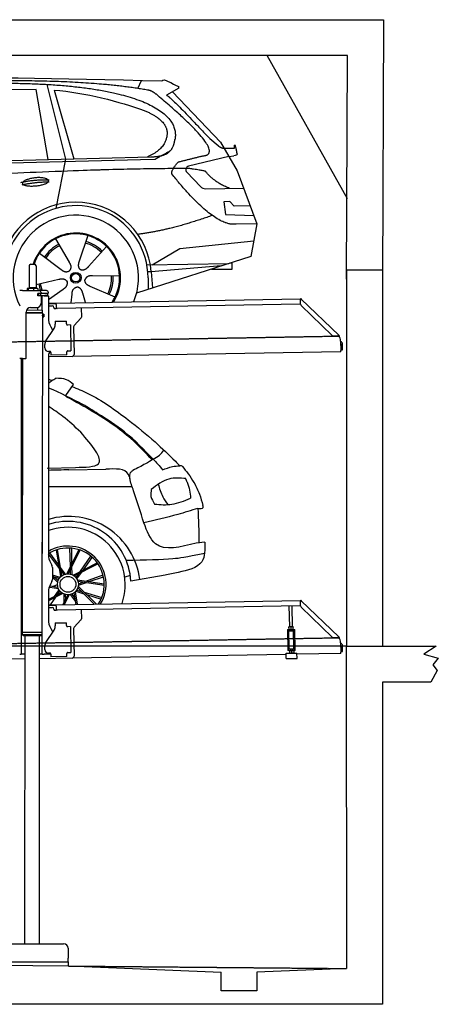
# Model space of a CAD drawing. Header units: millimetres. Extents: x 873 to 6785, y 6116 to 11616.
# Tile 5 of 5: x 4448 to 6785, y 6116 to 11616. Entities that reach past the tile are written whole.
import ezdxf

# ---------------------------------------------------------------- set-up
doc = ezdxf.new("R2010")
doc.units = ezdxf.units.MM
doc.linetypes.add('GEN3', pattern=[6.25, 5, -1.25])
doc.layers.get('0').update_dxf_attribs({"lineweight": 25})
doc.layers.add('3', color=6, linetype='GEN3', lineweight=25)
doc.layers.add('5', color=3, linetype='Continuous', lineweight=25)
doc.layers.add('Car', color=10, linetype='Continuous')

msp = doc.modelspace()

# ---------------------------------------------------------------- linework, layer by layer
for p, q in [((878.9, 11615.5), (6478.9, 11615.5)), ((6478.9, 11615.5), (6472.8, 10165.9)), ((6278.9, 11415.5), (1072.8, 11415.5)), ((6278.9, 10615.5), (5828.9, 11415.5)), ((6272.8, 10165.9), (6278.9, 11415.5)), ((4499.6, 10240), (4499.6, 10120)), ((4509.6, 10250), (4529.6, 10250)), ((4539.6, 10240), (4539.6, 10120)), ((6472.8, 10215.9), (6272.8, 10215.9)), ((6272.8, 10215.9), (6272.8, 8115.9)), ((6472.8, 10215.9), (6472.8, 8115.9)), ((4499.6, 10120), (4539.6, 10120)), ((4501.6, 10115), (4501.6, 10120)), ((4537.6, 10115), (4537.6, 10120)), ((4463.6, 10102.5), (4447.6, 10102.5)), ((4463.6, 10102.5), (4557.6, 10102.5)), ((4489.6, 10112.5), (4489.6, 10102.5)), ((4492.1, 10115), (4491.6, 10114.7)), ((4492.5, 10115), (4492.1, 10115)), ((4510.3, 10115), (4492.5, 10115)), ((4495.4, 10112.5), (4495.4, 10102.5)), ((4537.4, 10115), (4510.3, 10115)), ((4525.3, 10112.5), (4525.3, 10102.5)), ((4547.1, 10115), (4537.4, 10115)), ((4547.1, 10115), (4547.5, 10114.7)), ((4549.5, 10112.5), (4549.5, 10102.5)), ((4549.6, 10086.5), (4564.6, 10086.5)), ((4549.6, 10074), (4549.6, 10086.5)), ((4564.6, 10086), (4549.6, 10086)), ((4564.6, 10074), (4549.6, 10074)), ((4550.6, 10086), (4550.6, 10074)), ((4597.6, 10102.5), (4557.6, 10102.5)), ((4564.6, 10086), (4565.6, 10086)), ((4565.6, 10074), (4564.6, 10074)), ((4567.7, 10086), (4565.6, 10086)), ((4565.6, 10074), (4565.6, 10086)), ((4565.6, 10074), (4567.7, 10074)), ((4567.6, 10092.5), (4567.6, 10089.5)), ((4567.6, 10071), (4567.6, 10032.5)), ((4603.4, 10086), (4567.7, 10086)), ((4603.4, 10074), (4567.7, 10074)), ((4572.6, 9993.9), (4572.6, 10072.5)), ((4584.6, 10072.5), (4572.6, 10072.5)), ((4584.6, 10072.5), (4606.6, 10072.5)), ((4588.6, 10086.5), (4604.6, 10086.5)), ((4588.6, 10086.5), (4588.6, 10086)), ((4603.4, 10086), (4605.6, 10086)), ((4605.6, 10074), (4603.4, 10074)), ((4605.6, 10074), (4605.6, 10086)), ((4607.6, 10089.5), (4607.6, 10092.5)), ((4607.6, 10071.5), (4607.6, 9949.5)), ((4607.6, 10032.3), (4641, 10032.8)), ((4641.1, 10028.8), (4607.6, 10028.3)), ((4607.6, 10017.2), (4628.8, 10017.6)), ((4641, 10032.8), (4651, 10033)), ((4651.1, 10029), (4641.1, 10028.8)), ((4651, 10033), (6015.8, 10056.8)), ((4651.2, 10025), (4651, 10033)), ((4651.2, 10025), (4651.5, 10008)), ((6011.4, 10026.8), (4656.6, 10003.1)), ((6017, 10058.5), (6015.6, 10057.1)), ((6017.4, 10055.4), (6015.6, 10057.1)), ((6016.1, 10025.9), (6015.7, 10048.4)), ((6016, 10050), (6015.8, 10056.8)), ((6017, 10058.5), (6018.8, 10056.8)), ((6018.9, 10053.9), (6017.4, 10055.4)), ((6018.8, 10056.8), (6020.3, 10055.3)), ((6018.9, 10053.9), (6019.2, 10054.3)), ((6019.2, 10054.3), (6020.3, 10055.3)), ((6193, 9851), (6019.2, 10018.9)), ((6020.3, 10055.3), (6229.5, 9853.3)), ((4483.6, 9725.5), (4483.6, 9982.5)), ((4483.6, 9980.8), (4574.5, 9980.6)), ((4483.6, 9979), (4571.5, 9978.9)), ((4571.5, 9978.9), (4483.6, 9979)), ((4574.5, 9977.2), (4483.6, 9977.3)), ((4486.4, 9994), (4574.6, 9993.9)), ((4508.6, 10007.5), (4542.6, 10007.5)), ((4549.6, 9993.9), (4549.6, 10008.5)), ((4571.5, 9978.9), (4574.5, 9980.6)), ((4571.5, 9978.9), (4574.5, 9977.2)), ((4574.5, 9956.4), (4571.8, 8191.9)), ((4572.6, 9978.3), (4572.6, 9979.5)), ((4574.5, 9980.6), (4574.6, 9993.9)), ((4574.5, 9977.2), (4574.5, 9971.4)), ((4574.5, 9971.4), (4581.5, 9971.4)), ((4574.5, 9956.4), (4581.5, 9956.4)), ((4581.5, 9956.4), (4581.5, 9971.4)), ((4582.5, 9970.4), (4581.5, 9971.4)), ((4582.5, 9957.4), (4581.5, 9956.4)), ((4582.5, 9970.4), (4582.5, 9957.4)), ((4639, 10007.8), (4639, 10006.8)), ((4644.1, 10001.9), (4649.1, 10002)), ((4791.5, 10005.5), (4792.4, 9954.6)), ((4621, 9899.5), (4632.4, 9879.7)), ((4645.3, 9930.9), (4708.3, 9932)), ((4645.3, 9930.9), (4645.6, 9914.9)), ((4645.7, 9910.7), (4645.6, 9914.9)), ((4708.6, 9916), (4708.3, 9932)), ((4708.6, 9916), (4708.6, 9915)), ((4713.7, 9910.1), (4714.7, 9910.1)), ((4730.7, 9910.4), (4714.7, 9910.1)), ((4730.7, 9910.4), (4733.2, 9766.4)), ((4748.4, 9900.5), (4751.1, 9744.7)), ((4789.6, 9947.5), (4751.2, 9907.7)), ((4593.6, 9822.1), (4639.7, 9890.5)), ((6222.7, 9848.5), (6200.2, 9848.1)), ((6228.5, 9852.3), (6228.1, 9851.9)), ((6229.6, 9850.4), (6228.1, 9851.9)), ((6229.5, 9853.3), (6228.5, 9852.3)), ((6229.5, 9853.3), (6231, 9851.9)), ((6231.4, 9848.7), (6229.6, 9850.4)), ((6231, 9851.9), (6232.8, 9850.1)), ((6231.4, 9848.7), (6232.8, 9850.1)), ((4587.9, 9781.9), (4587.6, 9801.9)), ((6240, 9820), (6240.9, 9768.7)), ((6242.3, 9803.2), (6242.9, 9770.8)), ((6250.9, 9771), (6250.3, 9803.3)), ((4607.6, 9739.5), (4607.6, 8629.1)), ((4741.3, 9734.5), (4607.6, 9732.2)), ((4616.3, 9762.4), (4608.3, 9762.2)), ((4621.4, 9757.5), (4621.6, 9742.5)), ((4711.6, 9744), (4621.6, 9742.5)), ((4711.3, 9761), (4711.3, 9760)), ((4711.6, 9744), (4711.3, 9760)), ((4717.2, 9766.1), (4716.2, 9766.1)), ((4717.2, 9766.1), (4733.2, 9766.4)), ((6241, 9760.7), (4741.3, 9734.5)), ((6241, 9760.7), (6240.9, 9768.7)), ((6242.9, 9770.8), (6250.9, 9771)), ((4463.6, 9722.5), (4447.6, 9722.5)), ((4455.6, 9719.5), (4455.6, 9722.5)), ((4455.6, 9719.5), (4455.6, 8097.5)), ((4464.1, 9722.5), (4461.8, 8192.1)), ((4463.6, 9722.5), (4480.6, 9722.5)), ((4572.6, 8072.5), (4572.6, 8697)), ((4621, 8579.1), (4627.2, 8568.3)), ((4630.6, 8555.8), (4630.6, 8489.2)), ((4627.2, 8476.7), (4621, 8465.8)), ((4607.6, 8415.8), (4607.6, 8264.5)), ((4651, 8348), (6015.8, 8371.8)), ((6017, 8373.5), (6015.6, 8372.1)), ((6017.4, 8370.4), (6015.6, 8372.1)), ((6016.1, 8340.9), (6015.7, 8363.4)), ((6016, 8365), (6015.8, 8371.8)), ((6017, 8373.5), (6018.8, 8371.8)), ((6018.9, 8368.9), (6017.4, 8370.4)), ((6018.8, 8371.8), (6020.3, 8370.3)), ((6018.9, 8368.9), (6019.2, 8369.3)), ((6019.2, 8369.3), (6020.3, 8370.3)), ((6020.3, 8370.3), (6229.5, 8168.3)), ((4607.6, 8347.3), (4641, 8347.8)), ((4641.1, 8343.8), (4607.6, 8343.3)), ((4607.6, 8332.2), (4628.8, 8332.6)), ((4639, 8322.8), (4639, 8321.8)), ((4641, 8347.8), (4651, 8348)), ((4651.1, 8344), (4641.1, 8343.8)), ((4644.1, 8316.9), (4649.1, 8317)), ((4651.2, 8340), (4651, 8348)), ((4651.2, 8340), (4651.5, 8323)), ((6011.4, 8341.8), (4656.6, 8318.1)), ((4791.5, 8320.5), (4792.4, 8269.6)), ((5955.4, 8224.1), (5953.4, 8340.7)), ((5971.4, 8224.3), (5969.4, 8341)), ((6193, 8166), (6019.2, 8333.9)), ((4789.6, 8262.5), (4751.2, 8222.7)), ((4593.6, 8137.1), (4639.7, 8205.5)), ((4621, 8214.5), (4632.4, 8194.7)), ((4645.3, 8245.9), (4708.3, 8247)), ((4645.3, 8245.9), (4645.6, 8229.9)), ((4645.7, 8225.7), (4645.6, 8229.9)), ((4708.6, 8231), (4708.3, 8247)), ((4708.6, 8231), (4708.6, 8230)), ((4713.7, 8225.1), (4714.7, 8225.1)), ((4730.7, 8225.4), (4714.7, 8225.1)), ((4730.7, 8225.4), (4733.2, 8081.4)), ((4748.4, 8215.5), (4751.1, 8059.7)), ((5943.7, 8209), (5948.7, 8209.1)), ((5943.7, 8209), (5943.8, 8201.1)), ((5948.8, 8201.1), (5943.8, 8201.1)), ((5943.8, 8201.1), (5943.9, 8193.1)), ((5948.7, 8209.1), (5978.7, 8209.7)), ((5948.8, 8201.1), (5978.8, 8201.7)), ((5952.1, 8101.2), (5950.4, 8201.2)), ((5952.2, 8224), (5951.4, 8223.6)), ((5951.6, 8210.7), (5951.4, 8222.5)), ((5952.4, 8209.2), (5951.7, 8209.6)), ((5974.7, 8224.4), (5952.2, 8224)), ((5963.6, 8210.9), (5963.4, 8222.7)), ((5974.7, 8224.4), (5975.4, 8224)), ((5974.9, 8209.6), (5975.7, 8210)), ((5975.6, 8211.1), (5975.4, 8222.9)), ((5979, 8101.6), (5977.3, 8201.6)), ((5978.7, 8209.7), (5983.7, 8209.7)), ((5983.8, 8201.7), (5978.8, 8201.7)), ((5983.8, 8201.7), (5983.7, 8209.7)), ((5983.9, 8193.7), (5983.8, 8201.7)), ((4571.8, 8191.9), (4461.8, 8192.1)), ((4461.8, 8192.1), (4461.8, 8181.1)), ((4461.8, 8181.1), (4571.8, 8180.9)), ((4468.8, 8174.1), (4461.8, 8181.1)), ((4564.8, 8173.9), (4468.8, 8174.1)), ((4476.8, 8174), (4474, 6454)), ((4556.8, 8173.9), (4556.8, 6454)), ((4564.8, 8173.9), (4571.8, 8180.9)), ((4571.8, 8191.9), (4571.8, 8180.9)), ((5943.9, 8193.1), (5945.4, 8108.1)), ((5985.4, 8108.8), (5983.9, 8193.7)), ((6222.7, 8163.5), (6200.2, 8163.1)), ((6228.5, 8167.3), (6228.1, 8166.9)), ((6229.6, 8165.4), (6228.1, 8166.9)), ((6229.5, 8168.3), (6228.5, 8167.3)), ((6229.5, 8168.3), (6231, 8166.9)), ((6231.4, 8163.7), (6229.6, 8165.4)), ((6231, 8166.9), (6232.8, 8165.1)), ((6231.4, 8163.7), (6232.8, 8165.1)), ((4455.6, 8097.5), (4455.6, 8072.5)), ((4587.9, 8096.9), (4587.6, 8116.9)), ((5945.4, 8108.1), (5945.6, 8100.1)), ((5945.6, 8100.1), (5950.6, 8100.2)), ((5945.6, 8100.1), (5945.7, 8092.1)), ((5950.7, 8092.2), (5945.7, 8092.1)), ((5950.6, 8100.2), (5980.6, 8100.7)), ((5950.7, 8092.2), (5980.7, 8092.7)), ((5952.1, 8101.2), (5979, 8101.6)), ((5954.5, 8092.2), (5953.7, 8091.8)), ((5953.7, 8090.7), (5953.9, 8078.9)), ((5957.6, 8100.3), (5957.6, 8101.3)), ((5965.7, 8090.9), (5965.9, 8079.1)), ((5973.6, 8100.6), (5973.6, 8101.6)), ((5977, 8092.6), (5977.7, 8092.2)), ((5977.7, 8091.1), (5977.9, 8079.3)), ((5980.6, 8100.7), (5985.6, 8100.8)), ((5985.7, 8092.8), (5980.7, 8092.7)), ((5985.6, 8100.8), (5985.4, 8108.8)), ((5985.7, 8092.8), (5985.6, 8100.8)), ((6240, 8135), (6240.9, 8083.7)), ((6242.3, 8118.2), (6242.9, 8085.8)), ((6242.9, 8085.8), (6250.9, 8086)), ((6250.9, 8086), (6250.3, 8118.3)), ((6273.7, 6315.9), (6272.8, 8115.9)), ((6272.8, 8115.9), (6772.8, 8115.9)), ((6772.8, 8115.9), (6704.4, 8071.1)), ((4476.5, 8044.9), (4146.4, 8039.2)), ((4447.6, 8072.5), (4455.6, 8072.5)), ((4463.6, 8072.5), (4455.6, 8072.5)), ((4476.6, 8072.5), (4463.6, 8072.5)), ((4572.6, 8072.5), (4556.6, 8072.5)), ((4741.3, 8049.5), (4556.6, 8046.3)), ((4572.6, 8072.5), (4584.6, 8072.5)), ((4621.4, 8072.5), (4584.6, 8072.5)), ((4616.3, 8077.4), (4608.3, 8077.2)), ((4621.4, 8072.5), (4621.6, 8057.5)), ((4711.6, 8059), (4621.6, 8057.5)), ((4711.3, 8076), (4711.3, 8075)), ((4711.6, 8059), (4711.3, 8075)), ((4717.2, 8081.1), (4716.2, 8081.1)), ((4717.2, 8081.1), (4733.2, 8081.4)), ((5936.1, 8070.4), (4741.3, 8049.5)), ((5936, 8077.1), (5996, 8078.1)), ((5936.5, 8047.1), (5936, 8077.1)), ((5936.5, 8047.1), (5996.5, 8048.1)), ((5954.7, 8077.4), (5954, 8077.8)), ((5977.2, 8077.8), (5978, 8078.3)), ((5996.5, 8048.1), (5996, 8078.1)), ((6241, 8075.7), (5996.1, 8071.4)), ((6241, 8075.7), (6240.9, 8083.7)), ((6704.4, 8071.1), (6785.4, 8049.5)), ((6785.4, 8049.5), (6755.3, 8012.8)), ((6778.3, 7980.4), (6743.8, 7915.9)), ((6755.3, 8012.8), (6778.3, 7980.4)), ((6743.8, 7915.9), (6472.8, 7915.9)), ((6472.8, 7915.9), (6472.8, 6115.9)), ((4152.8, 6454), (4692.8, 6454)), ((4717.8, 6429), (4717.8, 6374)), ((1372.8, 6363), (4717.8, 6329.9)), ((4127.8, 6354), (4717.8, 6354)), ((4717.8, 6354), (4717.8, 6374)), ((4717.8, 6354), (4717.8, 6329.9)), ((4717.8, 6329.9), (5572.8, 6295.8)), ((5572.8, 6190.9), (5572.8, 6295.8)), ((6272.8, 6315.9), (5772.3, 6295.8)), ((5772.3, 6295.8), (5772.8, 6190.9)), ((5772.8, 6190.9), (5572.8, 6190.9)), ((6472.8, 6115.9), (872.8, 6115.9))]:
    msp.add_line(p, q)
for centre, radius, start, end in [((4509.6, 10240), 10, 90, 180), ((4529.6, 10240), 10, 0, 90), ((4557.6, 10092.5), 10, 0, 90), ((4564.6, 10089.5), 3, 270, 0), ((4564.6, 10071), 3, 0, 90), ((4597.6, 10092.5), 10, 0, 90), ((4604.6, 10089.5), 3, 270, 0), ((4604.6, 10071), 3, 22.0009, 90), ((4606.6, 10071.5), 1, 0, 90), ((4542.6, 10032.5), 25, 270, 0), ((4629, 10007.6), 10, 1, 91), ((6011.3, 10031.8), 5, 271, 342.4709), ((6020.7, 10048.5), 5, 129.2435, 181), ((6026.1, 10026.1), 10, 181, 226), ((4508.6, 9982.5), 25, 90, 180), ((4588.4, 9963.9), 15.8, 151.5813, 208.4187), ((4644, 10006.9), 5, 181, 271), ((4649, 10007), 5, 271, 327.7633), ((4656.5, 10008.1), 5, 181, 271), ((4782.4, 9954.4), 10, 316, 1), ((4707.6, 9949.5), 100, 180, 210), ((4610.7, 9910), 35, 326, 1), ((4713.6, 9915.1), 5, 181, 271), ((4758.4, 9900.7), 10, 136, 181), ((6200, 9858.1), 10, 226, 271), ((6222.6, 9853.5), 5, 271, 322.7565), ((6190, 9819.1), 50, 1, 41.0686), ((4622.6, 9802.5), 35, 146, 181), ((6234.3, 9803), 16, 1, 68.9757), ((6234.3, 9803), 8, 1, 42.4096), ((4607.9, 9782.2), 20, 181, 271), ((4632.6, 9739.5), 25, 120.6872, 180), ((4616.4, 9757.4), 5, 12.537, 91), ((4716.3, 9761.1), 5, 91, 181), ((4741.1, 9744.5), 10, 271, 1), ((4480.6, 9725.5), 3, 270, 0), ((4571.6, 8673.5), 2, 60, 61.1039), ((4571.6, 8651.5), 2, 297.616, 300), ((4707.6, 8629.1), 100, 180, 210), ((4605.6, 8555.8), 25, 0, 30), ((4605.6, 8489.2), 25, 330, 0), ((4707.6, 8415.8), 100, 150, 180), ((6020.7, 8363.5), 5, 129.2435, 181), ((4629, 8322.6), 10, 1, 91), ((4644, 8321.9), 5, 181, 271), ((4649, 8322), 5, 271, 327.7633), ((4656.5, 8323.1), 5, 181, 271), ((6011.3, 8346.8), 5, 271, 342.4709), ((6026.1, 8341.1), 10, 181, 226), ((4707.6, 8264.5), 100, 180, 210), ((4782.4, 8269.4), 10, 316, 1), ((4610.7, 8225), 35, 326, 1), ((4713.6, 8230.1), 5, 181, 271), ((4758.4, 8215.7), 10, 136, 181), ((6200, 8173.1), 10, 226, 271), ((6222.6, 8168.5), 5, 271, 322.7565), ((6190, 8134.1), 50, 1, 41.0686), ((4622.6, 8117.5), 35, 146, 181), ((4607.9, 8097.2), 20, 181, 271), ((6234.3, 8118), 16, 1, 68.9757), ((6234.3, 8118), 8, 1, 42.4096), ((4616.4, 8072.4), 5, 12.537, 91), ((4716.3, 8076.1), 5, 91, 181), ((4741.1, 8059.5), 10, 271, 1), ((4692.8, 6429), 25, 0, 90)]:
    msp.add_arc(centre, radius, start, end)
for points, weights in [([(4492.5, 10115), (4491.2, 10115), (4489.6, 10112.5)], [1, 1.0379548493, 1]), ([(4495.4, 10112.5), (4493.9, 10115), (4492.5, 10115)], [1, 1.0379548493, 1]), ([(4510.3, 10115), (4503.4, 10115), (4495.4, 10112.5)], [1, 1.0379548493, 1]), ([(4525.3, 10112.5), (4517.3, 10115), (4510.3, 10115)], [1, 1.0379548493, 1]), ([(4537.4, 10115), (4531.8, 10115), (4525.3, 10112.5)], [1, 1.0379548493, 1]), ([(4549.5, 10112.5), (4543, 10115), (4537.4, 10115)], [1, 1.0379548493, 1]), ([(4547.5, 10114.7), (4548.4, 10114.2), (4549.5, 10112.5)], [1.01682908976, 1.02536255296, 1]), ([(5963.4, 8222.7), (5957.4, 8224.6), (5951.4, 8222.5)], [1, 1.15470053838, 1]), ([(5951.4, 8222.5), (5951.4, 8223.6), (5951.4, 8223.6)], [1, 1.07735026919, 1.07735026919]), ([(5951.6, 8210.7), (5957.7, 8208.8), (5963.6, 8210.9)], [1, 1.15470053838, 1]), ([(5951.7, 8209.6), (5951.7, 8209.6), (5951.6, 8210.7)], [1.07735026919, 1.07735026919, 1]), ([(5975.4, 8222.9), (5969.4, 8224.8), (5963.4, 8222.7)], [1, 1.15470053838, 1]), ([(5963.6, 8210.9), (5969.7, 8209), (5975.6, 8211.1)], [1, 1.15470053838, 1]), ([(5975.4, 8224), (5975.4, 8224), (5975.4, 8222.9)], [1.07735026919, 1.07735026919, 1]), ([(5975.6, 8211.1), (5975.7, 8210), (5975.7, 8210)], [1, 1.07735026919, 1.07735026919]), ([(5965.7, 8090.9), (5959.7, 8092.8), (5953.7, 8090.7)], [1, 1.15470053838, 1]), ([(5953.7, 8090.7), (5953.7, 8091.8), (5953.7, 8091.8)], [1, 1.07735026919, 1.07735026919]), ([(5977.7, 8091.1), (5971.7, 8093), (5965.7, 8090.9)], [1, 1.15470053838, 1]), ([(5977.7, 8092.2), (5977.7, 8092.2), (5977.7, 8091.1)], [1.07735026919, 1.07735026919, 1]), ([(5953.9, 8078.9), (5960, 8077), (5965.9, 8079.1)], [1, 1.15470053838, 1]), ([(5954, 8077.8), (5954, 8077.8), (5953.9, 8078.9)], [1.07735026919, 1.07735026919, 1]), ([(5965.9, 8079.1), (5972, 8077.2), (5977.9, 8079.3)], [1, 1.15470053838, 1]), ([(5977.9, 8079.3), (5978, 8078.3), (5978, 8078.3)], [1, 1.07735026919, 1.07735026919])]:
    msp.add_rational_spline(points, weights, degree=2)
for points, knots in [([(6017.3, 10052.1), (6017.1, 10052.2), (6017, 10052.2), (6016.5, 10052.5), (6016.3, 10052.6), (6016.1, 10052.7), (6016, 10052.7), (6015.9, 10052.8), (6015.9, 10052.8), (6015.9, 10052.8)], [0.5739587, 0.5739587, 0.5739587, 0.5739587, 0.6092825, 0.6092825, 0.6845767, 0.6845767, 0.7347196, 0.7347196, 0.7882871, 0.7882871, 0.7882871, 0.7882871]), ([(6018.4, 10053.1), (6018.3, 10053), (6018.1, 10052.9), (6017.8, 10052.6), (6017.7, 10052.5), (6017.6, 10052.4)], [0, 0, 0, 0, 0.0561983, 0.0561983, 0.1123863, 0.1123863, 0.1123863, 0.1123863]), ([(6020.3, 10055.3), (6020.3, 10055.3), (6020.3, 10055.2), (6020.4, 10055), (6020.3, 10054.8), (6019.9, 10054.4), (6019.7, 10054.2), (6019.3, 10053.8), (6019.1, 10053.6), (6018.8, 10053.4), (6018.6, 10053.2), (6018.4, 10053.1)], [0, 0, 0, 0, 0.0783959, 0.0783959, 0.2325433, 0.2325433, 0.3832567, 0.3832567, 0.4558696, 0.4558696, 0.5284931, 0.5284931, 0.5284931, 0.5284931]), ([(6019, 10053.5), (6019, 10053.6), (6019, 10053.7), (6019, 10053.8), (6019, 10053.8), (6018.9, 10053.8), (6018.9, 10053.9), (6018.9, 10053.9)], [0.170101, 0.170101, 0.170101, 0.170101, 0.2190838, 0.2190838, 0.2443424, 0.2443424, 0.2702641, 0.2702641, 0.2702641, 0.2702641]), ([(6226.6, 9850.5), (6226.7, 9850.7), (6226.8, 9850.8), (6227.1, 9851.1), (6227.2, 9851.2), (6227.3, 9851.4)], [0, 0, 0, 0, 0.0559258, 0.0559258, 0.1118618, 0.1118618, 0.1118618, 0.1118618]), ([(6227.3, 9851.4), (6227.4, 9851.6), (6227.6, 9851.8), (6228, 9852.3), (6228.2, 9852.6), (6228.7, 9853.1), (6228.9, 9853.3), (6229.2, 9853.4), (6229.2, 9853.4), (6229.4, 9853.4), (6229.4, 9853.4), (6229.5, 9853.3)], [0, 0, 0, 0, 0.0765895, 0.0765895, 0.2269961, 0.2269961, 0.3763352, 0.3763352, 0.4507859, 0.4507859, 0.5253306, 0.5253306, 0.5253306, 0.5253306]), ([(6228.1, 9851.9), (6228, 9851.9), (6228, 9852), (6227.9, 9852), (6227.8, 9852), (6227.7, 9852)], [0, 0, 0, 0, 0.0395192, 0.0395192, 0.1013995, 0.1013995, 0.1013995, 0.1013995]), ([(6017.3, 8367.1), (6017.1, 8367.2), (6017, 8367.2), (6016.5, 8367.5), (6016.3, 8367.6), (6016.1, 8367.7), (6016, 8367.7), (6015.9, 8367.8), (6015.9, 8367.8), (6015.9, 8367.8)], [0.5739587, 0.5739587, 0.5739587, 0.5739587, 0.6092825, 0.6092825, 0.6845767, 0.6845767, 0.7347196, 0.7347196, 0.7882871, 0.7882871, 0.7882871, 0.7882871]), ([(6018.4, 8368.1), (6018.3, 8368), (6018.1, 8367.9), (6017.8, 8367.6), (6017.7, 8367.5), (6017.6, 8367.4)], [0, 0, 0, 0, 0.0561983, 0.0561983, 0.1123863, 0.1123863, 0.1123863, 0.1123863]), ([(6020.3, 8370.3), (6020.3, 8370.3), (6020.3, 8370.2), (6020.4, 8370), (6020.3, 8369.8), (6019.9, 8369.4), (6019.7, 8369.2), (6019.3, 8368.8), (6019.1, 8368.6), (6018.8, 8368.4), (6018.6, 8368.2), (6018.4, 8368.1)], [0, 0, 0, 0, 0.0783959, 0.0783959, 0.2325433, 0.2325433, 0.3832567, 0.3832567, 0.4558696, 0.4558696, 0.5284931, 0.5284931, 0.5284931, 0.5284931]), ([(6019, 8368.5), (6019, 8368.6), (6019, 8368.7), (6019, 8368.8), (6019, 8368.8), (6018.9, 8368.8), (6018.9, 8368.9), (6018.9, 8368.9)], [0.170101, 0.170101, 0.170101, 0.170101, 0.2190838, 0.2190838, 0.2443424, 0.2443424, 0.2702641, 0.2702641, 0.2702641, 0.2702641]), ([(6226.6, 8165.5), (6226.7, 8165.7), (6226.8, 8165.8), (6227.1, 8166.1), (6227.2, 8166.2), (6227.3, 8166.4)], [0, 0, 0, 0, 0.0559258, 0.0559258, 0.1118618, 0.1118618, 0.1118618, 0.1118618]), ([(6227.3, 8166.4), (6227.4, 8166.6), (6227.6, 8166.8), (6228, 8167.3), (6228.2, 8167.6), (6228.7, 8168.1), (6228.9, 8168.3), (6229.2, 8168.4), (6229.2, 8168.4), (6229.4, 8168.4), (6229.4, 8168.4), (6229.5, 8168.3)], [0, 0, 0, 0, 0.0765895, 0.0765895, 0.2269961, 0.2269961, 0.3763352, 0.3763352, 0.4507859, 0.4507859, 0.5253306, 0.5253306, 0.5253306, 0.5253306]), ([(6228.1, 8166.9), (6228, 8166.9), (6228, 8167), (6227.9, 8167), (6227.8, 8167), (6227.7, 8167)], [0, 0, 0, 0, 0.0395192, 0.0395192, 0.1013995, 0.1013995, 0.1013995, 0.1013995])]:
    msp.add_open_spline(points, degree=3, knots=knots)
for points in [[(4621.4, 9757.5), (4621.3, 9757.8), (4621.3, 9758.1), (4621.2, 9758.4)], [(4621.4, 8072.5), (4621.3, 8072.8), (4621.3, 8073.1), (4621.2, 8073.4)]]:
    msp.add_open_spline(points, degree=3)
at = {"layer": '3'}
for p, q in [((1175.3, 9760.3), (6230.5, 9848.5)), ((1175.3, 8075.3), (6230.4, 8163.5)), ((4717.8, 6329.9), (6272.8, 6315.9))]:
    msp.add_line(p, q, dxfattribs=at)
at = {"layer": '5'}
msp.add_line((6272.8, 8115.9), (872.8, 8115.9), dxfattribs=at)
at = {"layer": 'Car'}
for p, q in [((5106.6, 11231.4), (5128.2, 11276.4)), ((4539.7, 11224.8), (3838, 11222.4)), ((4606.1, 10834), (4539.7, 11224.8)), ((4598.9, 11254.1), (4703.3, 10836.6)), ((4639.4, 11222.3), (4749.3, 10837.9)), ((5336.6, 11233.7), (5267.2, 11193.4)), ((5300.2, 11212.5), (5569.5, 10931.2)), ((5508.8, 10951.3), (5555.1, 10912.2)), ((5569.5, 10931.2), (5662.9, 10770.7)), ((5583.8, 10898.3), (5648.1, 10898.5)), ((2479.9, 10767.4), (5122.3, 10834.5)), ((2526.6, 10777.5), (5177.6, 10849.5)), ((4703.3, 10836.6), (4649.7, 10561.4)), ((5122.3, 10834.5), (5205.2, 10837.4)), ((5616.2, 10851), (5390.7, 10797.1)), ((5616.2, 10851), (5643.8, 10855.5)), ((5380.9, 10763.8), (5457.4, 10683.9)), ((5662.9, 10770.7), (5772.4, 10474.9)), ((5486.8, 10671.6), (5698.5, 10674.5)), ((5620.6, 10599.1), (5587.9, 10598.5)), ((5587.9, 10598.5), (5596, 10527.1)), ((5644.8, 10573.7), (5620.6, 10599.1)), ((5735.3, 10575.2), (5644.8, 10573.7)), ((5596, 10527.1), (5755.2, 10521.4)), ((5772.4, 10474.9), (5655.6, 10473.3)), ((5772.4, 10474.9), (5737.7, 10292.3)), ((4828.5, 10409.6), (4779.5, 10266.3)), ((4646.6, 10391), (4723.5, 10260.6)), ((4931.6, 10349.6), (4831.4, 10236.2)), ((5341.9, 10336.8), (5754.6, 10381.2)), ((4557.7, 10311.5), (4678.8, 10220.6)), ((5737.7, 10292.3), (5100.5, 10088.4)), ((5188.1, 10247.2), (5341.9, 10336.8)), ((5157.8, 10246.8), (5615.2, 10253.1)), ((5573.5, 10239.8), (5182.4, 10207.9)), ((5634.9, 10255.1), (5621.5, 10255.1)), ((5634.9, 10222.4), (5634.9, 10255.1)), ((5005.5, 10182.4), (4854.1, 10184.7)), ((5182.4, 10207.9), (5163.1, 10206.4)), ((5182.4, 10207.9), (5189.8, 10116.9)), ((5519.1, 10222.4), (5634.9, 10222.4)), ((4539.6, 10137.3), (4667, 10165.6)), ((4980.3, 10065.8), (4841.4, 10126.1)), ((5164.5, 10173.9), (5164.5, 10108.9)), ((4607.6, 10051.9), (4691.2, 10110.7)), ((4735.2, 10034.5), (4739.8, 10082.5)), ((4815.8, 10035.9), (4799.5, 10088.6)), ((4705.6, 9516), (4747.6, 9578.5)), ((4601, 9110.5), (4760.1, 9114.9)), ((4722.5, 9101.5), (4928.5, 9104.1)), ((5480.7, 8697.3), (5433.8, 8692.1)), ((4666.5, 8569.3), (4615.9, 8637.3)), ((4677.1, 8504.7), (4652.6, 8653.8)), ((4683.5, 8509.9), (4659.6, 8656.1)), ((4709.9, 8520), (4777.9, 8655.3)), ((4718.1, 8520.4), (4784.9, 8652.9)), ((4730.9, 8561.8), (4728.1, 8664.3)), ((4739.3, 8578.4), (4738.4, 8663.5)), ((4669.5, 8550.9), (4607.6, 8631.3)), ((4745.5, 8513.1), (4879.7, 8582.5)), ((4787, 8534.6), (4845, 8619.2)), ((4803.6, 8543.1), (4852.7, 8612.2)), ((4703.9, 8518.9), (4675.9, 8556.6)), ((4696, 8516.5), (4678.8, 8538.9)), ((4732.2, 8518.4), (4731.4, 8546.7)), ((4740, 8515.7), (4739.5, 8562.7)), ((4752.4, 8508.6), (4884.1, 8576.5)), ((4767.3, 8492), (4794.5, 8530.3)), ((4672.9, 8500.3), (4630.6, 8513.5)), ((4661.7, 8481), (4630.6, 8511.8)), ((4659.6, 8473), (4630.6, 8501.7)), ((4667.9, 8493.7), (4640.8, 8501.7)), ((4762.5, 8498.7), (4778.5, 8522)), ((4770.1, 8486.6), (4919.5, 8463.8)), ((4773.1, 8478.9), (4919.6, 8456.4)), ((4775.4, 8456.7), (4819.9, 8471.7)), ((4775.5, 8465), (4802.1, 8474.4)), ((4816.4, 8479.5), (4913, 8513.9)), ((4834.8, 8476.7), (4915.2, 8503.8)), ((5065.3, 8510.4), (5034, 8502.3)), ((5259.1, 8512.6), (5068.2, 8480.3)), ((4681.8, 8415.1), (4607.6, 8376.9)), ((4617.7, 8444.2), (4614.8, 8443.1)), ((4664, 8437.1), (4615.2, 8444.5)), ((4661, 8444.8), (4617.1, 8451.5)), ((4658.6, 8458.7), (4632, 8449.2)), ((4666.8, 8431.7), (4639.6, 8393.4)), ((4671.6, 8424.9), (4655.6, 8401.6)), ((4757, 8419), (4768.3, 8350.1)), ((4761.2, 8423.4), (4806.1, 8409.4)), ((4766.2, 8430), (4793.3, 8422)), ((4772.4, 8442.7), (4864.2, 8351.7)), ((4774.5, 8450.6), (4874.5, 8351.9)), ((4807.8, 8417.7), (4906.2, 8388.8)), ((4688.6, 8410.6), (4607.6, 8368.7)), ((4647.1, 8389.1), (4618.5, 8347.4)), ((4716, 8403.3), (4688.5, 8348.7)), ((4694.1, 8407.9), (4694.6, 8361)), ((4724.2, 8403.7), (4696.6, 8348.8)), ((4701.9, 8405.3), (4702.7, 8377)), ((4730.2, 8404.8), (4758.2, 8367.1)), ((4738.1, 8407.2), (4755.3, 8384.8)), ((4750.6, 8413.8), (4761, 8349.9)), ((4821.1, 8404.7), (4902, 8379.3))]:
    msp.add_line(p, q, dxfattribs=at)
for centre, radius in [((4760.6, 10174.2), 30.1), ((4760.6, 10174.2), 23.6), ((4717.1, 8461.8), 58.6), ((4717.1, 8461.8), 58.6), ((4717.1, 8461.8), 44.3)]:
    msp.add_circle(centre, radius, dxfattribs=at)
for centre, radius, start, end in [((5395.3, 10777.6), 20, 103.4358, 223.7473), ((5486.3, 10711.6), 40, 223.7473, 270.7861), ((4761.1, 10173.7), 422.7, 4.6504, 165.2126), ((4761.1, 10173.7), 403.4, 0.0315, 193.9312), ((4761.1, 10173.7), 350, 337.6496, 206.4023), ((4761.1, 10173.7), 250, 327.2965, 162.2292), ((4760.6, 10174.2), 245, 326.365, 161.9804), ((4760.6, 10174.2), 209.6, 117.262, 146.3995), ((4760.6, 10174.2), 200.6, 117.1152, 146.5463), ((4760.6, 10174.2), 200.6, 45.1152, 74.5463), ((4760.6, 10174.2), 209.6, 45.262, 74.3995), ((4760.6, 10174.2), 200.6, 333.1152, 2.5463), ((4760.6, 10174.2), 209.6, 333.262, 2.3995), ((4760.6, 10174.2), 209.6, 189.262, 200.0029), ((4760.6, 10174.2), 200.6, 189.1152, 200.9403), ((4721, 8441), 399.6, 6.8459, 106.4881), ((4717.1, 8461.8), 351.6, 3.0084, 108.1411), ((4715.6, 8459.3), 321.3, 340.9528, 109.6462), ((4716.1, 8461.8), 213.7, 329.1899, 120.5103), ((4717.1, 8461.8), 202.8, 327.245, 122.6817)]:
    msp.add_arc(centre, radius, start, end, dxfattribs=at)
for points, degree in [([(2897.7, 11226), (3308.3, 11304.7), (4068.6, 11305.5), (5241.9, 11273.4)], 3), ([(5241.9, 11273.4), (5249.9, 11293), (5297.9, 11257.2), (5335.7, 11242.3)], 3), ([(5168.4, 11221.1), (4866.3, 11275.7), (4391.8, 11273.5)], 2), ([(4639.4, 11222.3), (4811.5, 11208.7), (5008.6, 11157.5), (5142.7, 11108.4)], 3), ([(5218.6, 11191.5), (5192.2, 11216.8), (5168.4, 11221.1)], 2), ([(5336.6, 11233.7), (5338.2, 11235.4), (5333.7, 11237.5), (5338.2, 11241.3), (5335.7, 11242.3)], 4), ([(5470.2, 10855), (5610.8, 10862.4), (5218.6, 11191.5)], 2), ([(5267.2, 11193.4), (5271.3, 11204.2), (5508.8, 10951.3)], 2), ([(5142.7, 11108.4), (5259.3, 11060.5), (5270.1, 10994.5)], 2), ([(5270.1, 10994.5), (5277.3, 10900.2), (5160.9, 10849)], 2), ([(5177.6, 10849.5), (5227.6, 10850.8), (5295.2, 10854.4), (5307.4, 10904.4), (5314.9, 10947.8)], 4), ([(5555.1, 10912.2), (5563.5, 10905.1), (5581.5, 10895.4), (5586, 10898), (5587.9, 10899.6)], 4), ([(5648.1, 10898.5), (5645.4, 10946.5), (5661.3, 10863.5)], 2), ([(5205.2, 10837.4), (5235.2, 10854.2), (5290.3, 10885.1)], 2), ([(5333.5, 10821.2), (5470.2, 10855)], 1), ([(5661.3, 10863.5), (5661.6, 10859.8), (5653.9, 10857.1), (5643.8, 10855.5)], 3), ([(5398, 10783.6), (4521.2, 10788.7), (2091.9, 10611.8)], 2), ([(5297, 10754.1), (5294.3, 10778.2), (5333.5, 10821.2)], 2), ([(5486.2, 10767.6), (5484.8, 10770.6), (5398, 10783.6)], 2), ([(5655.6, 10473.3), (5532.8, 10458.4), (5297, 10754.1)], 2), ([(5619.3, 10673.4), (5533, 10707), (5486.2, 10767.6)], 2), ([(4453.8, 10706.4), (4528.9, 10724.6), (4612.5, 10720.3)], 2), ([(4461.2, 10693.7), (4535, 10709.6), (4612.9, 10710.2)], 2), ([(5522.8, 10522.4), (5299.5, 10441), (5107.1, 10416.5)], 2), ([(4723.5, 10260.6), (4742, 10234.6), (4725.7, 10213.3)], 2), ([(4779.5, 10266.3), (4775.2, 10253.7), (4771.5, 10239.6), (4776.1, 10225.9), (4787, 10219.5)], 4), ([(4831.4, 10236.2), (4822.5, 10226.2), (4812.1, 10216), (4797.9, 10213.2), (4787, 10219.5)], 4), ([(4678.8, 10220.6), (4702.7, 10199.3), (4725.7, 10213.3)], 2), ([(4854.1, 10184.7), (4822.3, 10187.9), (4811.9, 10163.1)], 2), ([(4667, 10165.6), (4697.5, 10175.2), (4712.7, 10153)], 2), ([(4691.2, 10110.7), (4718.8, 10126.9), (4712.7, 10153)], 2), ([(4739.8, 10082.5), (4740.2, 10114.4), (4766, 10122)], 2), ([(4799.5, 10088.6), (4792.7, 10119.8), (4766, 10122)], 2), ([(4841.4, 10126.1), (4811.2, 10136.3), (4811.9, 10163.1)], 2), ([(4607.6, 9606.5), (4614.9, 9604.8), (4622.3, 9603.1), (4629.6, 9601.4)], 3), ([(4607.6, 9559.9), (4673.2, 9532.6), (4737.1, 9499.5), (4801, 9466.5)], 3), ([(5317.4, 9149), (5325.5, 9140.6), (5333.7, 9132.2), (5341.6, 9123.6)], 3), ([(4722.5, 9101.5), (4684.2, 9100.4), (4645.9, 9099.3), (4607.6, 9098.2)], 3), ([(5356, 9120.2), (5366.9, 9106.5), (5377.8, 9092.8), (5388.7, 9079.1)], 3), ([(4607.6, 9007.8), (4763.1, 9008.6), (4918.7, 9008.8), (5074.3, 9009)], 3), ([(5141.3, 8805.2), (5122.1, 8865), (5102.9, 8924.9), (5083.7, 8984.7)], 3), ([(5452.5, 8965.9), (5458.4, 8944.8), (5464.4, 8923.8), (5470.4, 8902.8)], 3), ([(5442.4, 8885.6), (5445.6, 8823.7), (5448.7, 8758), (5447.4, 8692.3)], 3)]:
    msp.add_open_spline(points, degree=degree, dxfattribs=at)
for points, degree, knots in [([(3067.6, 11216.7), (3094.5, 11218.3), (3233.4, 11225.1), (4254, 11272.4), (4874.1, 11282.4), (5347.2, 11135.1), (5314.9, 10947.8)], 4, [0.0821318, 0.0821318, 0.0821318, 0.0821318, 0.0821318, 0.258851, 0.508851, 1, 1, 1, 1, 1]), ([(4462.8, 10701.3), (4461.8, 10709.5), (4482.5, 10726.2), (4564.8, 10747.8), (4658.4, 10716.3), (4572.6, 10683.2), (4487.8, 10682.3), (4463.8, 10693), (4462.8, 10701.3)], 5, [0, 0, 0, 0, 0, 0, 0.300106, 0.500106, 0.700106, 1, 1, 1, 1, 1, 1]), ([(4607.6, 9584.5), (4614.1, 9590.2), (4627.2, 9600.8), (4642.2, 9608.7), (4649.6, 9612.6)], 3, [24.056329, 24.056329, 24.056329, 24.056329, 49.952811, 74.807512, 74.807512, 74.807512, 74.807512]), ([(4747.6, 9578.5), (4735.2, 9588.7), (4707, 9611.8), (4670.2, 9612.3), (4649.6, 9612.6)], 3, [0, 0, 0, 0, 46.767553, 106.509276, 106.509276, 106.509276, 106.509276]), ([(4715, 9505.6), (4711.9, 9507.1), (4707.1, 9509.4), (4706, 9514.3), (4705.6, 9516)], 3, [0, 0, 0, 0, 9.642512, 14.7022, 14.7022, 14.7022, 14.7022]), ([(4739.5, 9566.6), (4769.6, 9555.2), (4882.1, 9507.6), (5035, 9397.1), (5196.2, 9267.4), (5280, 9185.5), (5317.4, 9149)], 3, [81.28943, 81.28943, 81.28943, 81.28943, 177.478599, 447.052282, 641.99526, 798.532051, 798.532051, 798.532051, 798.532051]), ([(5188, 9157.3), (5153.5, 9193.2), (5088.1, 9261.4), (4963.8, 9361.1), (4838.2, 9438.3), (4748.3, 9487.4), (4715, 9505.6)], 3, [0, 0, 0, 0, 149.272731, 283.158349, 476.788382, 590.587135, 590.587135, 590.587135, 590.587135]), ([(5193, 9160.3), (5141.8, 9213.8), (5049, 9310.7), (4907.5, 9400.2), (4828.9, 9449.1), (4801, 9466.5)], 3, [0, 0, 0, 0, 221.432117, 400.73031, 499.463844, 499.463844, 499.463844, 499.463844]), ([(4788.1, 9312), (4755.7, 9342.5), (4699.5, 9395.4), (4635.2, 9437.7), (4607.6, 9455)], 3, [0, 0, 0, 0, 133.192139, 230.813802, 230.813802, 230.813802, 230.813802]), ([(4760.1, 9114.9), (4814.7, 9115.8), (4955.3, 9118.1), (4851.5, 9238.4), (4788.1, 9312)], 3, [0, 0, 0, 0, 128.620873, 331.068373, 331.068373, 331.068373, 331.068373]), ([(5193, 9160.3), (5205.4, 9167.5), (5228.5, 9180.9), (5245.5, 9201.5), (5253.3, 9211)], 3, [0, 0, 0, 0, 42.645471, 79.346255, 79.346255, 79.346255, 79.346255]), ([(5193, 9160.3), (5178.9, 9151.7), (5142.2, 9129.4), (5103.7, 9110.1), (5080.1, 9098.2)], 3, [0, 0, 0, 0, 49.545374, 128.930633, 128.930633, 128.930633, 128.930633]), ([(5193, 9160.3), (5201.7, 9151.6), (5220.5, 9133), (5236.7, 9112.1), (5245.3, 9101)], 3, [0, 0, 0, 0, 36.838667, 79.166762, 79.166762, 79.166762, 79.166762]), ([(5063.7, 9050.1), (5061.4, 9059.1), (5047.7, 9111.7), (4982.6, 9107.5), (4928.5, 9104.1)], 3, [0, 0, 0, 0, 26.517534, 156.499962, 156.499962, 156.499962, 156.499962]), ([(5083.7, 8984.7), (5074.8, 9006.9), (5062.1, 9038.7), (5061.9, 9083.9), (5075.2, 9094.4), (5080.1, 9098.2)], 3, [0, 0, 0, 0, 73.007743, 104.287906, 122.141424, 122.141424, 122.141424, 122.141424]), ([(5245.3, 9101), (5263.5, 9108.1), (5294.5, 9120.2), (5327.5, 9123), (5341.1, 9124.2)], 3, [0, 0, 0, 0, 58.188686, 99.013397, 99.013397, 99.013397, 99.013397]), ([(5341.6, 9123.6), (5344.1, 9124.6), (5349.5, 9126.7), (5353.7, 9122.5), (5356, 9120.2)], 3, [0, 0, 0, 0, 7.341091, 16.139014, 16.139014, 16.139014, 16.139014]), ([(5388.7, 9079.1), (5399.9, 9063), (5424.7, 9027.2), (5442.6, 8987.6), (5452.5, 8965.9)], 3, [0, 0, 0, 0, 58.786305, 130.177301, 130.177301, 130.177301, 130.177301]), ([(5375.6, 9052.2), (5343.1, 9054.9), (5271.2, 9060.9), (5213.8, 9016.1), (5182.4, 8991.5)], 3, [0, 0, 0, 0, 94.487637, 209.237022, 209.237022, 209.237022, 209.237022]), ([(5221.1, 9021.5), (5228.1, 8997.2), (5240, 8956.1), (5264.4, 8921.2), (5274.5, 8906.8)], 3, [0, 0, 0, 0, 75.012833, 127.182996, 127.182996, 127.182996, 127.182996]), ([(5373.9, 9052.3), (5379.7, 9039.3), (5393.2, 9007.3), (5400, 8973.8), (5402.1, 8942.8)], 3, [110.763452, 110.763452, 110.763452, 110.763452, 121.977518, 218.142576, 218.142576, 218.142576, 218.142576]), ([(5182.4, 8991.5), (5180.4, 8978.4), (5175.8, 8949), (5192.2, 8923.8), (5201.3, 8909.7)], 3, [0, 0, 0, 0, 38.348985, 86.559031, 86.559031, 86.559031, 86.559031]), ([(5201.3, 8909.7), (5233.6, 8907.1), (5303.1, 8901.4), (5367.6, 8928.4), (5402.1, 8942.8)], 3, [0, 0, 0, 0, 95.808815, 206.167551, 206.167551, 206.167551, 206.167551]), ([(5442.4, 8885.6), (5405.1, 8874.1), (5305.8, 8843.4), (5204.5, 8819.9), (5141.3, 8805.2)], 3, [0, 0, 0, 0, 117.042141, 311.696547, 311.696547, 311.696547, 311.696547]), ([(5442.4, 8885.6), (5455.8, 8884.7), (5474.8, 8883.5), (5471, 8898.9), (5469.9, 8903.3)], 3, [0, 0, 0, 0, 29.463593, 41.524587, 41.524587, 41.524587, 41.524587]), ([(5433.8, 8692.1), (5345.9, 8669.5), (5206.1, 8633.6), (5158.8, 8758.7), (5141.3, 8805.2)], 3, [0, 0, 0, 0, 227.121241, 361.349802, 361.349802, 361.349802, 361.349802]), ([(5480.7, 8697.3), (5481.9, 8656.4), (5484.8, 8562.2), (5352.9, 8532.5), (5283.2, 8517.7), (5259.1, 8512.6)], 3, [0, 0, 0, 0, 110.216811, 254.534046, 330.576384, 330.576384, 330.576384, 330.576384]), ([(5479.7, 8634.2), (5369.3, 8611.9), (5304.1, 8600.2), (5149.7, 8596.2), (5042.4, 8595.2)], 3, [0, 0, 0, 0, 214.654148, 534.950981, 534.950981, 534.950981, 534.950981])]:
    msp.add_open_spline(points, degree=degree, knots=knots, dxfattribs=at)

doc.saveas('drawing.dxf')
